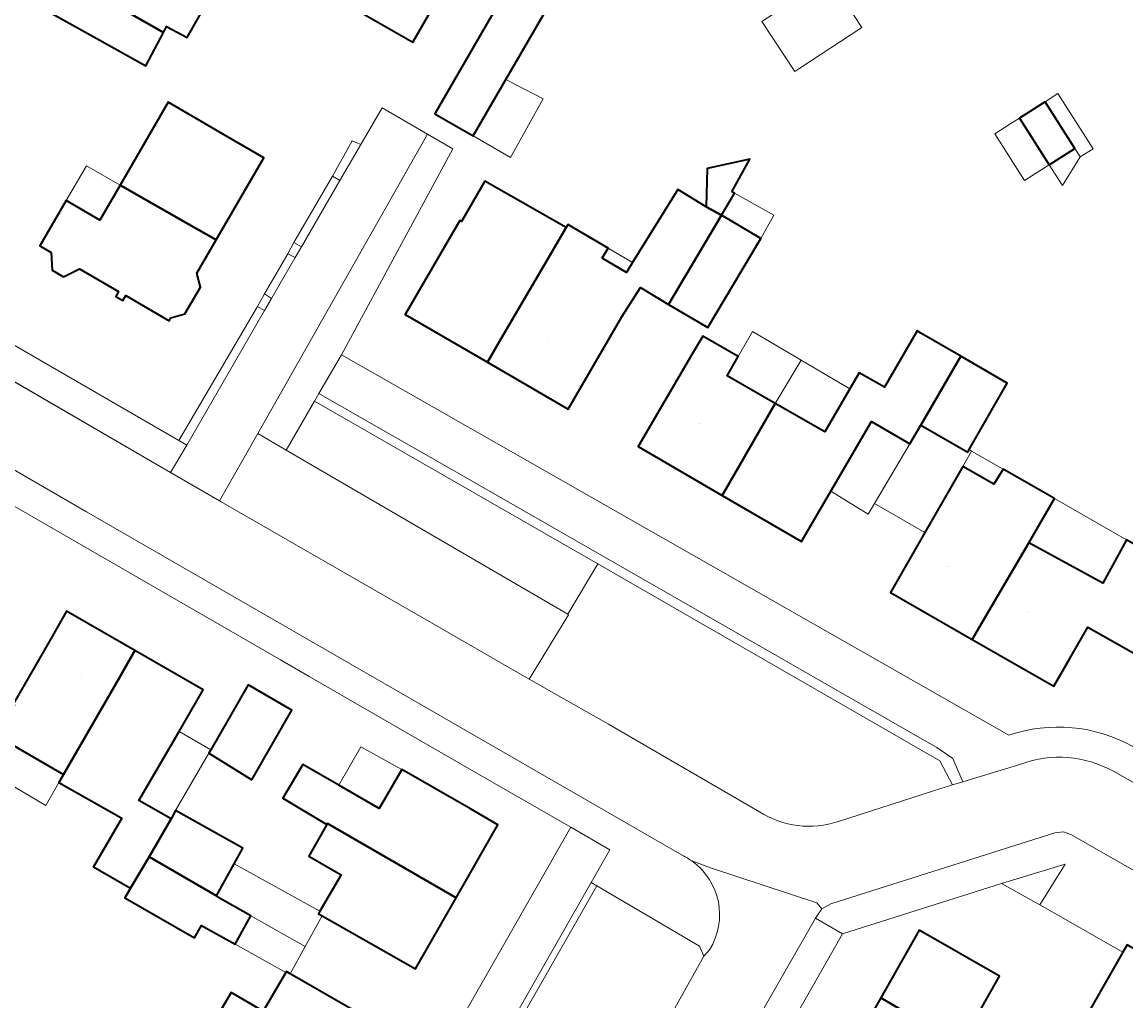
# Model space of a CAD drawing. Header units: metres. Extents: x 200176 to 205485, y 394066 to 399855.
# Tile 132 of 230: x 203607 to 203693, y 396984 to 397060. Entities that reach past the tile are written whole.
import ezdxf
from ezdxf.enums import TextEntityAlignment as Align

# ---------------------------------------------------------------- set-up
doc = ezdxf.new("R2010")
doc.units = ezdxf.units.M
for name, color, linetype, lineweight in [('B-WE-GR-BEPLANTING_CULTUUR_HEESTERS-GV', 90, 'Continuous', 18), ('B-WE-GR-HAAG-GV', 90, 'Continuous', 13), ('B-WE-IE-TERREINAFSCHEIDING_KUNSTMATIG_HEKWERK-G', 20, 'IE-TERREINAFSCHEIDING-KUNSTMATIG', 18), ('B-WE-OG-BEBOUWING-GV', 7, 'Continuous', 35), ('B-WE-OG-BEBOUWING-T18', 10, 'Continuous', 18), ('B-WE-OG-BEBOUWING_LUIFEL-GV', 7, 'Continuous', 18), ('B-WE-OG-TERREIN_CULTUURSCHEIDING-GV', 7, 'Continuous', 18), ('B-WE-OG-TERREIN_ERF-GV', 7, 'Continuous', 18), ('B-WE-VH-GOOT-G', 170, 'Continuous', 18), ('B-WE-VH-ONVERHARD-GV', 252, 'Continuous', 18), ('B-WE-VH-VERHARDING_BETONSTRAATSTEEN-GV', 252, 'Continuous', 18), ('B-WE-VH-VERHARDING_FUNDERING_ZAND-GV', 7, 'Continuous', 18), ('B-WE-VH-VERHARDING_STRAATBAKSTEEN-GV', 252, 'Continuous', 18)]:
    doc.layers.add(name, color=color, linetype=linetype, lineweight=lineweight)
doc.styles.add('NLCS-ISO-M20-T18', font='NLCS-ISO.ttf', dxfattribs={"height": 0.036})
doc.linetypes.add('IE-TERREINAFSCHEIDING-KUNSTMATIG', pattern='A,4,[82,NLCS.shx,S=0.75,R=90,X=0,Y=0],4,-2', length=10)

msp = doc.modelspace()

# ---------------------------------------------------------------- linework, layer by layer
at = {"layer": 'B-WE-GR-BEPLANTING_CULTUUR_HEESTERS-GV', "flags": 128}
for points in [[(203629.499, 397030.551), (203627.272, 397026.711), (203649.349, 397013.832), (203651.696, 397017.777)], [(203683.342, 396992.741), (203686.33, 396991.047), (203688.332, 396994.252)]]:
    msp.add_lwpolyline(points, close=True, dxfattribs=at)
at = {"layer": 'B-WE-GR-HAAG-GV', "flags": 128}
for points in [[(203677.864, 397003.637), (203639.895, 397025.381), (203634.503, 397028.469), (203629.839, 397031.137), (203629.499, 397030.551), (203651.696, 397017.777), (203678.515, 397002.343), (203679.503, 397000.455), (203680.305, 397000.7), (203679.532, 397002.52), (203678.279, 397003.399)], [(203644.912, 396980.781), (203651.619, 396992.553), (203651.188, 396992.807), (203644.478, 396981.029)]]:
    msp.add_lwpolyline(points, close=True, dxfattribs=at)
at = {"layer": 'B-WE-IE-TERREINAFSCHEIDING_KUNSTMATIG_HEKWERK-G', "flags": 128}
msp.add_lwpolyline([(203629.083, 397008.969), (203641.319, 397001.91)], dxfattribs=at)
at = {"layer": 'B-WE-OG-BEBOUWING-GV', "flags": 128}
for points in [[(203646.224, 397065.587), (203643.178, 397060.368), (203638.921, 397053.074), (203641.925, 397051.343), (203644.484, 397055.748), (203649.183, 397063.834), (203652.412, 397069.3), (203651.584, 397069.79), (203653.367, 397072.93), (203651.283, 397074.086), (203650.731, 397073.092), (203649.5, 397071.042)], [(203624.396, 397066.086), (203630.805, 397062.376), (203632.069, 397064.551), (203635.086, 397069.744), (203628.665, 397073.46), (203626.166, 397069.144), (203623.496, 397070.696), (203620.794, 397065.877), (203614.928, 397069.335), (203608.742, 397064.577), (203613.674, 397061.711), (203617.671, 397059.437), (203617.919, 397059.901), (203619.529, 397059.039), (203622.627, 397064.531), (203623.285, 397064.151)], [(203632.069, 397064.551), (203630.805, 397062.376), (203637.202, 397058.673), (203638.454, 397060.837), (203639.442, 397062.544), (203642.48, 397067.791), (203642.879, 397068.48), (203640.047, 397070.13), (203637.131, 397071.829), (203636.728, 397072.064), (203635.303, 397069.619), (203635.086, 397069.744)], [(203612.204, 397059.09), (203616.275, 397056.829), (203617.671, 397059.437), (203613.674, 397061.711), (203608.742, 397064.577), (203608.303, 397064.24), (203607.04, 397061.985)], [(203623.378, 397050.867), (203618.04, 397053.965), (203614.286, 397047.476), (203619.634, 397044.417), (203621.804, 397043.176), (203625.54, 397049.612)], [(203687.079, 397049.06), (203689.085, 397050.339), (203686.746, 397054.008), (203684.74, 397052.729)], [(203662.213, 397046.954), (203663.624, 397049.515), (203660.277, 397048.768), (203660.194, 397045.783), (203661.399, 397045.11), (203662.424, 397046.836)], [(203643.059, 397033.596), (203644.32, 397035.754), (203647.51, 397041.212), (203649.225, 397044.146), (203642.85, 397047.794), (203641.014, 397044.621), (203640.893, 397044.691), (203636.618, 397037.344)], [(203621.804, 397043.176), (203619.634, 397044.417), (203614.286, 397047.476), (203612.692, 397044.732), (203610.045, 397046.269), (203607.982, 397042.719), (203608.865, 397042.206), (203608.947, 397040.808), (203609.829, 397040.295), (203611.088, 397040.914), (203614.157, 397039.131), (203613.943, 397038.746), (203614.498, 397038.438), (203614.712, 397038.822), (203618.122, 397036.832), (203618.257, 397037.064), (203619.34, 397037.382), (203620.559, 397039.471), (203620.296, 397040.577)], [(203644.32, 397035.754), (203643.059, 397033.596), (203649.384, 397029.915), (203653.619, 397037.193), (203655.053, 397039.454), (203657.244, 397038.117), (203661.399, 397045.11), (203660.194, 397045.783), (203657.971, 397047.137), (203654.432, 397041.421), (203654.049, 397040.803), (203653.941, 397040.629), (203652.035, 397041.748), (203652.507, 397042.542), (203652.507, 397042.543), (203649.359, 397044.376), (203649.225, 397044.146), (203647.51, 397041.212)], [(203661.399, 397045.11), (203657.244, 397038.117), (203660.331, 397036.302), (203664.477, 397043.281)], [(203662.694, 397025.323), (203661.436, 397023.151), (203667.653, 397019.527), (203668.934, 397021.725), (203669.964, 397023.491), (203673.142, 397028.944), (203676.151, 397027.19), (203677.005, 397028.657), (203680.148, 397034.059), (203677.02, 397035.879), (203676.739, 397036.044), (203674.177, 397031.641), (203672.186, 397032.769), (203671.445, 397031.494), (203669.485, 397028.125), (203665.614, 397030.362)], [(203661.436, 397023.151), (203662.694, 397025.323), (203665.614, 397030.362), (203661.849, 397032.533), (203662.715, 397034.046), (203659.939, 397035.641), (203659.058, 397034.148), (203654.877, 397026.974)], [(203680.799, 397026.743), (203683.768, 397031.948), (203680.148, 397034.059), (203677.005, 397028.657), (203680.691, 397026.554)], [(203681.051, 397011.859), (203682.326, 397014.046), (203685.475, 397019.447), (203687.492, 397022.906), (203683.459, 397025.218), (203682.739, 397024.03), (203680.308, 397025.423), (203677.336, 397020.24), (203674.639, 397015.535)], [(203681.051, 397011.859), (203687.438, 397008.198), (203688.688, 397010.378), (203690.097, 397012.835), (203693.704, 397010.779), (203695.034, 397013.086), (203697.411, 397017.207), (203693.138, 397019.67), (203691.275, 397016.27), (203685.475, 397019.447), (203682.326, 397014.046)], [(203614.188, 397008.821), (203615.437, 397010.987), (203610.082, 397014.075), (203608.833, 397011.909), (203605.88, 397006.789), (203605.985, 397006.729), (203605.223, 397005.306), (203604.634, 397004.28), (203609.842, 397001.282)], [(203615.437, 397010.987), (203614.188, 397008.821), (203609.842, 397001.282), (203609.481, 397000.657), (203614.405, 396997.854), (203612.186, 396994.028), (203615.085, 396992.36), (203616.537, 396994.81), (203618.268, 396997.796), (203615.75, 396999.244), (203618.889, 397004.65), (203620.77, 397007.912)], [(203624.595, 397000.864), (203627.734, 397006.33), (203624.296, 397008.304), (203621.377, 397003.221), (203621.213, 397002.938)], [(203631.406, 397000.43), (203628.586, 397002.046), (203627.017, 396999.414), (203630.479, 396997.351), (203630.524, 396997.429), (203638.441, 396992.867), (203640.607, 396991.619), (203643.881, 396997.334), (203641.716, 396998.583), (203636.351, 397001.678), (203634.582, 396998.61)], [(203618.268, 396997.796), (203616.537, 396994.81), (203621.83, 396991.767), (203623.215, 396994.271), (203623.897, 396995.502), (203618.618, 396998.45)], [(203630.479, 396997.351), (203629.052, 396994.877), (203631.588, 396993.418), (203629.935, 396990.552), (203629.826, 396990.364), (203630.112, 396990.202), (203637.419, 396986.052), (203640.607, 396991.619), (203638.441, 396992.867), (203630.524, 396997.429)], [(203616.537, 396994.81), (203615.085, 396992.36), (203614.651, 396991.609), (203620.099, 396988.476), (203620.653, 396989.434), (203623.279, 396987.97), (203624.521, 396990.197), (203621.942, 396991.66), (203621.83, 396991.767)], [(203676.027, 396982.511), (203682.942, 396978.449), (203684.313, 396980.847), (203681.474, 396982.47), (203683.186, 396985.465), (203676.892, 396989.062), (203673.871, 396983.777)], [(203697.282, 396985.564), (203696.399, 396986.069), (203693.448, 396987.758), (203693.179, 396987.912), (203692.856, 396987.347), (203688.961, 396980.534), (203693.033, 396978.203), (203694.029, 396979.885)], [(203621.479, 396981.642), (203629.373, 396977.053), (203631.535, 396975.797), (203634.817, 396981.514), (203632.649, 396982.758), (203627.609, 396985.652), (203627.304, 396985.827), (203627.259, 396985.75), (203625.488, 396982.719), (203622.963, 396984.184)], [(203675.645, 396975.431), (203677.039, 396974.635), (203677.189, 396974.894), (203678.793, 396977.653), (203681.57, 396976.05), (203682.942, 396978.449), (203676.027, 396982.511), (203673.871, 396983.777), (203670.712, 396978.251), (203672.883, 396977.01)]]:
    msp.add_lwpolyline(points, close=True, dxfattribs=at)
at = {"layer": 'B-WE-OG-BEBOUWING_LUIFEL-GV', "flags": 128}
for points in [[(203667.467, 397056.589), (203672.405, 397059.825), (203669.828, 397063.757), (203664.556, 397060.302), (203667.133, 397056.37)], [(203641.925, 397051.343), (203644.872, 397049.645), (203647.43, 397054.246), (203644.484, 397055.748)], [(203689.085, 397050.339), (203689.503, 397049.683), (203690.508, 397050.323), (203687.75, 397054.648), (203686.746, 397054.008)], [(203684.74, 397052.729), (203684.069, 397052.301), (203682.811, 397051.499), (203685.15, 397047.83), (203687.079, 397049.06)], [(203689.503, 397049.683), (203689.085, 397050.339), (203687.079, 397049.06), (203688.107, 397047.448)], [(203614.286, 397047.476), (203611.629, 397048.995), (203610.045, 397046.269), (203612.692, 397044.732)], [(203662.424, 397046.836), (203661.399, 397045.11), (203664.477, 397043.281), (203665.502, 397045.124)], [(203652.507, 397042.542), (203652.035, 397041.748), (203653.941, 397040.629), (203654.049, 397040.803), (203654.432, 397041.421)], [(203662.715, 397034.046), (203661.849, 397032.533), (203665.614, 397030.362), (203667.626, 397033.757), (203663.832, 397036.004)], [(203671.445, 397031.494), (203667.626, 397033.757), (203665.614, 397030.362), (203669.485, 397028.125)], [(203673.142, 397028.944), (203669.964, 397023.491), (203672.897, 397021.686), (203673.383, 397022.508), (203676.151, 397027.19)], [(203677.336, 397020.24), (203680.308, 397025.423), (203680.997, 397026.63), (203680.799, 397026.743), (203680.691, 397026.554), (203677.005, 397028.657), (203676.151, 397027.19), (203673.383, 397022.508)], [(203680.308, 397025.423), (203682.739, 397024.03), (203683.459, 397025.218), (203680.997, 397026.63)], [(203693.138, 397019.67), (203687.492, 397022.906), (203685.475, 397019.447), (203691.275, 397016.27)], [(203618.618, 396998.45), (203621.213, 397002.938), (203621.377, 397003.221), (203618.889, 397004.65), (203615.75, 396999.244), (203618.268, 396997.796)], [(203604.634, 397004.28), (203603.266, 397001.896), (203608.442, 396998.855), (203609.481, 397000.657), (203609.842, 397001.282)], [(203636.351, 397001.678), (203633.136, 397003.449), (203631.406, 397000.43), (203634.582, 396998.61)], [(203623.215, 396994.271), (203621.83, 396991.767), (203621.942, 396991.66), (203624.521, 396990.197), (203628.78, 396987.781), (203630.112, 396990.202), (203629.826, 396990.364), (203629.935, 396990.552)], [(203627.609, 396985.652), (203628.78, 396987.781), (203624.521, 396990.197), (203623.279, 396987.97), (203627.259, 396985.75), (203627.304, 396985.827)]]:
    msp.add_lwpolyline(points, close=True, dxfattribs=at)
at = {"layer": 'B-WE-OG-TERREIN_CULTUURSCHEIDING-GV', "flags": 128}
for points in [[(203670.568, 396997.597), (203678.012, 397000), (203679.503, 397000.455), (203678.515, 397002.343), (203651.696, 397017.777), (203649.349, 397013.832)], [(203649.349, 397013.832), (203649.42, 397013.79), (203646.315, 397008.735), (203652.547, 397005.226), (203664.362, 396998.358)]]:
    msp.add_lwpolyline(points, dxfattribs=at)
at = {"layer": 'B-WE-OG-TERREIN_CULTUURSCHEIDING-GV'}
msp.add_lwpolyline([(203664.362, 396998.358, 0.226706), (203670.568, 396997.597)], format="xyb", dxfattribs=at)
at = {"layer": 'B-WE-OG-TERREIN_CULTUURSCHEIDING-GV', "flags": 128}
msp.add_lwpolyline([(203660.019, 396987.035), (203659.672, 396987.811), (203651.619, 396992.553), (203644.912, 396980.781), (203653.709, 396975.749)], close=True, dxfattribs=at)
at = {"layer": 'B-WE-OG-TERREIN_ERF-GV', "flags": 128}
for points in [[(203643.178, 397060.368), (203646.224, 397065.587), (203643.643, 397067.117), (203646.867, 397072.583), (203649.5, 397071.042), (203650.731, 397073.092), (203651.283, 397074.086), (203653.367, 397072.93), (203651.584, 397069.79), (203652.412, 397069.3), (203649.183, 397063.834), (203644.484, 397055.748), (203641.925, 397051.343), (203638.921, 397053.074)], [(203618.04, 397053.965), (203623.378, 397050.867), (203625.54, 397049.612), (203621.804, 397043.176), (203620.296, 397040.577), (203620.559, 397039.471), (203619.34, 397037.382), (203618.257, 397037.064), (203618.122, 397036.832), (203614.712, 397038.822), (203614.498, 397038.438), (203613.943, 397038.746), (203614.157, 397039.131), (203611.088, 397040.914), (203609.829, 397040.295), (203608.947, 397040.808), (203608.865, 397042.206), (203607.982, 397042.719), (203610.045, 397046.269), (203612.692, 397044.732), (203614.286, 397047.476)], [(203689.085, 397050.339), (203687.079, 397049.06), (203684.74, 397052.729), (203686.746, 397054.008)], [(203643.059, 397033.596), (203636.618, 397037.344), (203640.893, 397044.691), (203641.014, 397044.621), (203642.85, 397047.794), (203649.225, 397044.146), (203649.359, 397044.376), (203652.507, 397042.543), (203652.507, 397042.542), (203652.035, 397041.748), (203653.941, 397040.629), (203654.049, 397040.803), (203654.432, 397041.421), (203657.971, 397047.137), (203660.194, 397045.783), (203660.277, 397048.768), (203663.624, 397049.515), (203662.213, 397046.954), (203662.424, 397046.836), (203661.399, 397045.11), (203664.477, 397043.281), (203660.331, 397036.302), (203657.244, 397038.117), (203655.053, 397039.454), (203653.619, 397037.193), (203649.384, 397029.915)], [(203668.934, 397021.725), (203667.653, 397019.527), (203661.436, 397023.151), (203654.877, 397026.974), (203659.058, 397034.148), (203659.939, 397035.641), (203662.715, 397034.046), (203661.849, 397032.533), (203665.614, 397030.362), (203669.485, 397028.125), (203671.445, 397031.494), (203672.186, 397032.769), (203674.177, 397031.641), (203676.739, 397036.044), (203677.02, 397035.879), (203680.148, 397034.059), (203683.768, 397031.948), (203680.799, 397026.743), (203680.691, 397026.554), (203677.005, 397028.657), (203676.151, 397027.19), (203673.142, 397028.944), (203669.964, 397023.491)], [(203621.377, 397003.221), (203624.296, 397008.304), (203627.734, 397006.33), (203624.595, 397000.864), (203621.213, 397002.938)], [(203631.588, 396993.418), (203629.052, 396994.877), (203630.479, 396997.351), (203627.017, 396999.414), (203628.586, 397002.046), (203631.406, 397000.43), (203634.582, 396998.61), (203636.351, 397001.678), (203641.716, 396998.583), (203643.881, 396997.334), (203640.607, 396991.619), (203637.419, 396986.052), (203630.112, 396990.202), (203629.826, 396990.364), (203629.935, 396990.552)], [(203673.871, 396983.777), (203676.892, 396989.062), (203683.186, 396985.465), (203681.474, 396982.47), (203684.313, 396980.847), (203682.942, 396978.449), (203681.57, 396976.05), (203678.793, 396977.653), (203677.189, 396974.894), (203677.039, 396974.635), (203675.645, 396975.431), (203672.883, 396977.01), (203670.712, 396978.251)], [(203631.535, 396975.797), (203628.343, 396970.236), (203620.859, 396974.532), (203619.543, 396975.306), (203618.202, 396976.044), (203618.771, 396977.014), (203619.881, 396978.905), (203621.479, 396981.642), (203622.963, 396984.184), (203625.488, 396982.719), (203627.259, 396985.75), (203627.304, 396985.827), (203627.609, 396985.652), (203632.649, 396982.758), (203634.817, 396981.514)]]:
    msp.add_lwpolyline(points, close=True, dxfattribs=at)
for points in [[(203622.627, 397064.531), (203619.529, 397059.039), (203617.919, 397059.901), (203617.671, 397059.437), (203616.275, 397056.829), (203612.204, 397059.09), (203607.04, 397061.985)], [(203638.454, 397060.837), (203637.202, 397058.673), (203630.805, 397062.376)], [(203574.9, 397052.867), (203585.025, 397047.029), (203590.368, 397043.949), (203618.868, 397027.457), (203625.048, 397037.962), (203625.582, 397038.944), (203627.423, 397042.081), (203627.891, 397042.966), (203630.903, 397048.174), (203632.468, 397050.934), (203633.123, 397050.647), (203634.795, 397053.535), (203638.358, 397051.464), (203640.346, 397050.308), (203631.612, 397034.182), (203683.909, 397004.361)], [(203631.465, 396965.379), (203649.59, 396997.138), (203644.629, 397000), (203641.319, 397001.91), (203629.083, 397008.969), (203626.832, 397010.268), (203594.445, 397028.951), (203590.018, 397021.138), (203586.958, 397015.738), (203589.608, 397014.209), (203586.475, 397008.709), (203583.795, 397010.255)], [(203693.704, 397010.779), (203690.097, 397012.835), (203688.688, 397010.378), (203687.438, 397008.198), (203681.051, 397011.859), (203674.639, 397015.535), (203677.336, 397020.24), (203680.308, 397025.423), (203682.739, 397024.03), (203683.459, 397025.218), (203687.492, 397022.906), (203685.475, 397019.447), (203691.275, 397016.27), (203693.138, 397019.67)], [(203605.88, 397006.789), (203608.833, 397011.909), (203610.082, 397014.075), (203615.437, 397010.987), (203620.77, 397007.912), (203618.889, 397004.65), (203615.75, 396999.244), (203618.268, 396997.796), (203618.618, 396998.45), (203623.897, 396995.502), (203623.215, 396994.271), (203621.83, 396991.767), (203621.942, 396991.66), (203624.521, 396990.197), (203623.279, 396987.97), (203620.653, 396989.434), (203620.099, 396988.476), (203614.651, 396991.609), (203615.085, 396992.36), (203612.186, 396994.028), (203614.405, 396997.854), (203609.481, 397000.657), (203609.842, 397001.282), (203604.634, 397004.28)], [(203688.961, 396980.534), (203692.856, 396987.347), (203686.33, 396991.047), (203683.342, 396992.741), (203670.888, 396988.778), (203652.698, 396956.814)]]:
    msp.add_lwpolyline(points, dxfattribs=at)
at = {"layer": 'B-WE-OG-TERREIN_ERF-GV'}
msp.add_lwpolyline([(203683.909, 397004.361, -0.212324), (203693.635, 397003.46)], format="xyb", dxfattribs=at)
at = {"layer": 'B-WE-VH-GOOT-G', "flags": 128}
for points in [[(203664.362, 396998.358), (203652.547, 397005.226), (203646.315, 397008.735), (203637.982, 397013.546), (203622.203, 397022.655), (203622.071, 397022.732), (203618.233, 397024.958), (203592.757, 397039.735), (203573.611, 397050.772)], [(203594.947, 397031.527), (203611.649, 397021.864), (203658.312, 396994.939)], [(203684.862, 397002.092), (203680.305, 397000.7), (203679.503, 397000.455), (203678.012, 397000), (203670.568, 396997.597)], [(203733.454, 396977.907), (203692.108, 397001.525)], [(203721.698, 396977.787), (203720.728, 396978.339), (203718.707, 396979.489), (203709.309, 396984.837), (203707.312, 396985.974), (203707.134, 396986.075), (203688.822, 396996.557), (203688.183, 396996.781), (203687.509, 396996.712), (203669.97, 396991.126), (203669.271, 396990.74)], [(203669.271, 396990.74), (203668.802, 396990.093)], [(203669.271, 396990.74), (203668.802, 396990.093)], [(203668.75, 396990.001), (203645.508, 396949.375), (203645.359, 396949.115), (203644.648, 396947.871), (203644.499, 396947.611), (203642.609, 396944.307)], [(203668.802, 396990.093), (203668.75, 396990.001)], [(203660.457, 396987.532), (203660.019, 396987.035)], [(203653.709, 396975.749), (203660.019, 396987.035)], [(203653.709, 396975.749), (203660.019, 396987.035)]]:
    msp.add_lwpolyline(points, dxfattribs=at)
at = {"layer": 'B-WE-VH-GOOT-G'}
for points in [[(203692.108, 397001.525, 0.218467), (203684.862, 397002.092)], [(203670.568, 396997.597, -0.226706), (203664.362, 396998.358)], [(203658.312, 396994.939, -0.042891), (203659.061, 396994.501)], [(203660.457, 396987.532, 0.399796), (203659.061, 396994.501)]]:
    msp.add_lwpolyline(points, format="xyb", dxfattribs=at)
at = {"layer": 'B-WE-VH-ONVERHARD-GV', "flags": 128}
msp.add_lwpolyline([(203629.839, 397031.137), (203629.499, 397030.551), (203651.696, 397017.777), (203678.515, 397002.343), (203679.503, 397000.455), (203680.305, 397000.7), (203679.532, 397002.52), (203678.279, 397003.399), (203677.864, 397003.637), (203639.895, 397025.381), (203634.503, 397028.469)], close=True, dxfattribs=at)
at = {"layer": 'B-WE-VH-VERHARDING_BETONSTRAATSTEEN-GV', "flags": 128}
for points in [[(203625.591, 397037.639), (203619.488, 397027.098), (203618.233, 397024.958), (203622.071, 397022.732), (203625.06, 397028.005), (203638.358, 397051.464), (203634.795, 397053.535), (203633.123, 397050.647), (203631.501, 397047.845), (203628.49, 397042.645), (203627.997, 397041.794), (203626.147, 397038.599)], [(203631.612, 397034.182), (203640.346, 397050.308), (203638.358, 397051.464), (203625.06, 397028.005), (203627.272, 397026.711), (203629.499, 397030.551), (203629.839, 397031.137)], [(203632.468, 397050.934), (203630.903, 397048.174), (203631.501, 397047.845), (203633.123, 397050.647)], [(203627.423, 397042.081), (203627.997, 397041.794), (203628.49, 397042.645), (203627.891, 397042.966)], [(203646.315, 397008.735), (203649.42, 397013.79), (203649.349, 397013.832), (203627.272, 397026.711), (203625.06, 397028.005), (203622.071, 397022.732), (203622.203, 397022.655), (203637.982, 397013.546)], [(203626.336, 396928.113), (203613.822, 396935.274), (203613.061, 396935.71), (203619.724, 396947.335), (203621.955, 396951.225), (203625.896, 396958.167), (203628.874, 396963.412), (203629.646, 396962.974), (203632.96, 396961.093), (203635.251, 396964.938), (203642.253, 396977.142), (203644.478, 396981.029), (203651.188, 396992.807), (203652.635, 396995.381), (203649.59, 396997.138), (203631.465, 396965.379), (203627.302, 396967.778), (203617.962, 396951.511), (203608.522, 396934.833), (203616.029, 396930.525), (203617.301, 396929.796), (203624.812, 396925.486)], [(203642.609, 396944.307), (203644.85, 396943.085), (203652.698, 396956.814), (203670.888, 396988.778), (203668.75, 396990.001), (203645.508, 396949.375), (203646.519, 396948.783), (203645.502, 396947.047), (203644.499, 396947.611)]]:
    msp.add_lwpolyline(points, close=True, dxfattribs=at)
for points in [[(203573.02, 397051.112), (203573.618, 397052.103), (203575.196, 397051.144), (203574.62, 397050.19), (203592.757, 397039.735), (203598.868, 397036.19), (203599.441, 397037.174), (203601.288, 397036.103), (203600.7, 397035.128), (203618.233, 397024.958), (203619.488, 397027.098), (203618.868, 397027.457), (203590.368, 397043.949)], [(203664.362, 396998.358), (203652.547, 397005.226), (203646.315, 397008.735), (203637.982, 397013.546), (203622.203, 397022.655), (203622.071, 397022.732), (203618.233, 397024.958), (203600.7, 397035.128), (203600.443, 397035.282), (203599.128, 397036.039), (203598.868, 397036.19), (203592.757, 397039.735), (203574.62, 397050.19), (203574.36, 397050.34), (203573.28, 397050.961), (203573.02, 397051.112)], [(203564.512, 397049.886), (203566.36, 397048.461), (203568.502, 397046.951), (203570.481, 397045.681), (203578.356, 397041.125), (203580.391, 397039.948), (203591.007, 397033.806), (203594.947, 397031.527), (203611.649, 397021.864), (203658.312, 396994.939)], [(203683.909, 397004.361), (203631.612, 397034.182), (203629.839, 397031.137)], [(203658.312, 396994.939), (203611.649, 397021.864), (203594.947, 397031.527), (203593.704, 397029.379), (203594.445, 397028.951), (203626.832, 397010.268)], [(203629.839, 397031.137), (203634.503, 397028.469), (203639.895, 397025.381), (203677.864, 397003.637), (203678.279, 397003.399), (203679.532, 397002.52), (203680.305, 397000.7), (203684.862, 397002.092)], [(203626.832, 397010.268), (203629.083, 397008.969), (203641.319, 397001.91), (203644.629, 397000), (203649.59, 396997.138), (203652.635, 396995.381), (203651.188, 396992.807), (203651.619, 396992.553), (203659.672, 396987.811), (203660.019, 396987.035), (203660.457, 396987.532)], [(203684.862, 397002.092), (203680.305, 397000.7), (203679.503, 397000.455), (203678.012, 397000), (203670.568, 396997.597)], [(203733.983, 396970.759), (203736.118, 396969.579), (203736.415, 396970.101), (203738.758, 396974.221), (203739.063, 396974.757), (203738.755, 396974.932), (203738.49, 396975.074), (203738.244, 396975.207), (203738.186, 396975.112), (203737.263, 396975.649), (203737.292, 396975.732), (203737.17, 396975.802), (203736.909, 396975.95), (203733.454, 396977.907), (203704.953, 396994.188), (203704.692, 396994.336), (203703.373, 396995.09), (203703.113, 396995.239), (203692.108, 397001.525)], [(203692.108, 397001.525), (203703.113, 396995.239), (203703.737, 396996.33), (203705.565, 396995.283), (203704.953, 396994.188), (203733.454, 396977.907)], [(203659.061, 396994.501), (203660.522, 396993.963), (203668.863, 396991.203), (203669.271, 396990.74), (203669.97, 396991.126), (203687.509, 396996.712), (203688.183, 396996.781), (203688.822, 396996.557), (203707.134, 396986.075), (203707.312, 396985.974), (203709.309, 396984.837), (203718.707, 396979.489), (203720.728, 396978.339), (203721.698, 396977.787)], [(203718.707, 396979.489), (203709.309, 396984.837), (203708.58, 396983.556), (203706.58, 396984.689), (203707.312, 396985.974), (203707.134, 396986.075), (203688.822, 396996.557), (203688.183, 396996.781), (203687.509, 396996.712), (203669.97, 396991.126), (203669.271, 396990.74), (203668.802, 396990.093), (203668.75, 396990.001), (203670.888, 396988.778), (203683.342, 396992.741), (203688.332, 396994.252), (203686.33, 396991.047), (203692.856, 396987.347), (203693.179, 396987.912), (203693.448, 396987.758), (203696.399, 396986.069), (203699.063, 396987.898), (203702.631, 396985.887), (203716.19, 396978.241)], [(203607.572, 396883.562), (203609.822, 396886.895), (203614.136, 396894.407), (203615.729, 396897.19), (203621.956, 396908.066), (203625.762, 396914.672), (203632.586, 396926.743), (203634.792, 396930.572), (203641.149, 396941.754), (203642.609, 396944.307), (203644.499, 396947.611), (203644.648, 396947.871), (203645.359, 396949.115), (203645.508, 396949.375), (203668.75, 396990.001), (203668.802, 396990.093), (203669.271, 396990.74), (203668.863, 396991.203), (203660.522, 396993.963), (203659.061, 396994.501)], [(203660.457, 396987.532), (203660.019, 396987.035), (203653.709, 396975.749)]]:
    msp.add_lwpolyline(points, dxfattribs=at)
at = {"layer": 'B-WE-VH-VERHARDING_BETONSTRAATSTEEN-GV'}
for points in [[(203693.635, 397003.46, 0.212324), (203683.909, 397004.361)], [(203692.108, 397001.525, 0.218467), (203684.862, 397002.092)], [(203684.862, 397002.092, -0.218467), (203692.108, 397001.525)], [(203670.568, 396997.597, -0.226706), (203664.362, 396998.358)], [(203659.061, 396994.501, 0.042891), (203658.312, 396994.939)], [(203658.312, 396994.939, -0.042891), (203659.061, 396994.501)], [(203660.457, 396987.532, 0.399796), (203659.061, 396994.501)], [(203659.061, 396994.501, -0.399796), (203660.457, 396987.532)]]:
    msp.add_lwpolyline(points, format="xyb", dxfattribs=at)
at = {"layer": 'B-WE-VH-VERHARDING_FUNDERING_ZAND-GV', "flags": 128}
for points in [[(203630.903, 397048.174), (203627.891, 397042.966), (203628.49, 397042.645), (203631.501, 397047.845)], [(203627.423, 397042.081), (203625.582, 397038.944), (203626.147, 397038.599), (203627.997, 397041.794)], [(203619.488, 397027.098), (203625.591, 397037.639), (203625.048, 397037.962), (203618.868, 397027.457)], [(203644.478, 396981.029), (203644.912, 396980.781), (203651.619, 396992.553), (203651.188, 396992.807)]]:
    msp.add_lwpolyline(points, close=True, dxfattribs=at)
at = {"layer": 'B-WE-VH-VERHARDING_STRAATBAKSTEEN-GV', "flags": 128}
msp.add_lwpolyline([(203626.147, 397038.599), (203625.582, 397038.944), (203625.048, 397037.962), (203625.591, 397037.639)], close=True, dxfattribs=at)

# ---------------------------------------------------------------- texts
at = {"layer": 'B-WE-OG-BEBOUWING-T18', "style": 'NLCS-ISO-M20-T18'}
for s, rotation, p in [('42', 329.9, (203620, 397048.036)), ('44', 329.9, (203616.393, 397041.822)), ('36', 329.8, (203641.605, 397039.07)), ('34', 329.8, (203647.815, 397035.456)), ('32', 329.7, (203659.678, 397028.806)), ('30', 329.7, (203666.104, 397025.06)), ('28', 330.2, (203679.132, 397017.57)), ('26', 330.2, (203685.348, 397014.007)), ('27', 330.1, (203611.146, 397008.844)), ('25', 330.1, (203616.317, 397005.862)), ('15', 330.2, (203638.572, 396996.114)), ('13', 330.2, (203635.436, 396990.638)), ('28', 330.3, (203678.945, 396984.592))]:
    msp.add_text(s, height=0.036, rotation=rotation, dxfattribs=at).set_placement(p, align=Align.MIDDLE)

doc.saveas('drawing.dxf')
